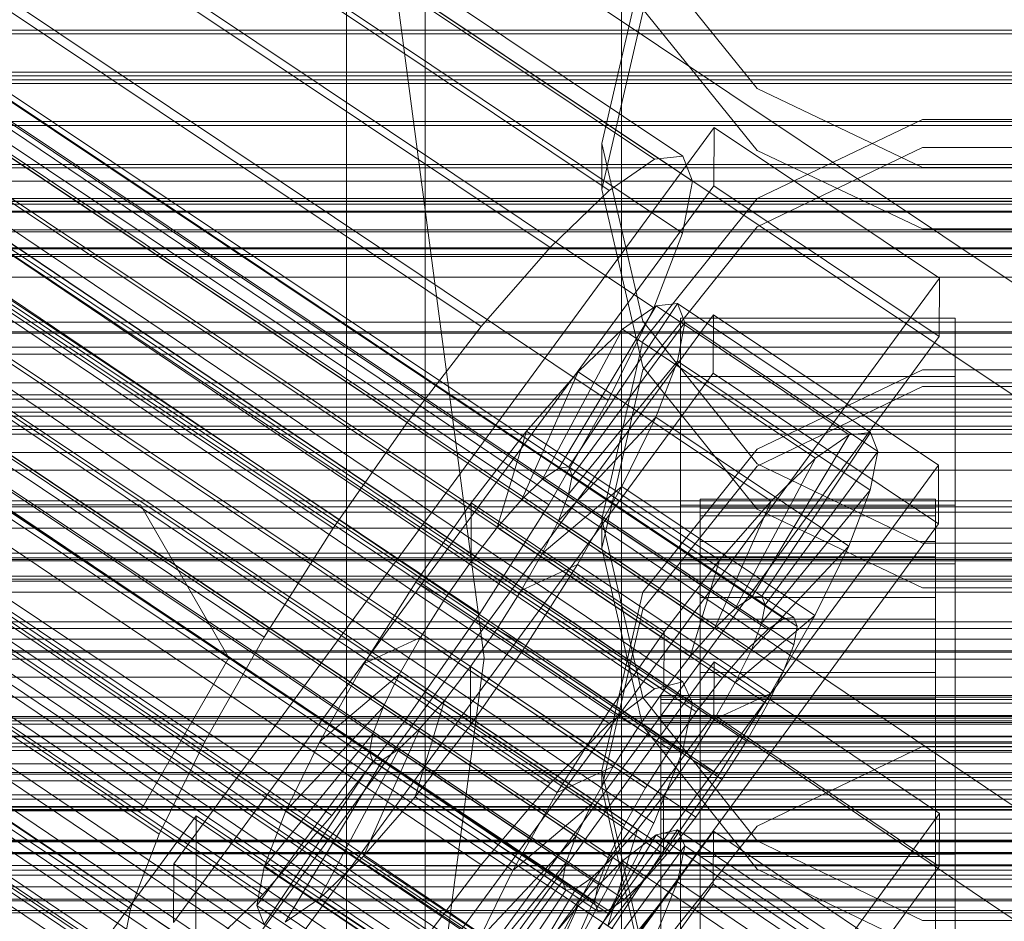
# Model space of a CAD drawing. Header units: millimetres. Extents: x -1970 to 61924, y -58230 to 6847.
# Tile 124 of 256: x -181 to -130, y -34263 to -34217. Entities that reach past the tile are written whole.
import ezdxf

# ---------------------------------------------------------------- set-up
doc = ezdxf.new("R2010")
doc.units = ezdxf.units.MM
for name, color, linetype, lineweight in [('COTAS_O', 1, 'Continuous', 0), ('COTAS_P', 1, 'Continuous', 0), ('frontal_briquetadora', 7, 'Continuous', 0), ('frontal_C01', 7, 'Continuous', 0), ('frontal_C02', 7, 'Continuous', 0), ('frontal_C03', 7, 'Continuous', 0), ('frontal_mezcladora', 7, 'Continuous', 0), ('frontal_secador', 7, 'Continuous', 0)]:
    doc.layers.add(name, color=color, linetype=linetype, lineweight=lineweight)
doc.dimstyles.new('R19_100', dxfattribs={"dimtxt": 250, "dimasz": 150, "dimexe": 150, "dimexo": 80, "dimgap": 100, "dimtad": 1, "dimtih": 1, "dimtoh": 1, "dimdsep": 46, "dimcen": 0.09, "dimadec": 0, "dimazin": 0, "dimtfac": 1, "dimtdec": 4, "dimtofl": 0, "dimtmove": 0, "dimatfit": 3, "dimfxl": 1, "dimtolj": 1, "dimtzin": 0, "dimarcsym": 0})

# ---------------------------------------------------------------- blocks, each defined once
blk = doc.blocks.new('DIM_R26_43')
at = {"layer": 'COTAS_P'}
for p, q in [((-1750, -34600), (-1600, -34555)), ((2600, -34600), (2450, -34555)), ((-1750, -35500), (-1750, -34600)), ((-1750, -34600), (2600, -34600)), ((-1750, -34600), (-1600, -34645)), ((2600, -34600), (2450, -34645)), ((2600, -35500), (2600, -34600))]:
    blk.add_line(p, q, dxfattribs=at)
blk.add_text('4350 P', height=250, dxfattribs=at).set_placement((425, -34500))
blk = doc.blocks.new('DIM_R26_46')
at = {"layer": 'COTAS_O'}
for p, q in [((-1725, -33700), (-1575, -33655)), ((1725, -33700), (1575, -33655)), ((-1725, -34400), (-1725, -33700)), ((-1725, -33700), (1725, -33700)), ((-1725, -33700), (-1575, -33745)), ((1725, -33700), (1575, -33745)), ((1725, -34400), (1725, -33700))]:
    blk.add_line(p, q, dxfattribs=at)
blk.add_text('3450 O', height=250, dxfattribs=at).set_placement((0, -33600))
blk = doc.blocks.new('DIM_R26_47')
at = {"layer": 'COTAS_P'}
for p, q in [((-850, -33400), (-150, -33400)), ((-150, -33400), (-195, -33550)), ((-150, -36000), (-150, -33400)), ((-150, -33400), (-105, -33550)), ((-150, -36000), (-195, -35850)), ((-150, -36000), (-105, -35850)), ((-850, -36000), (-150, -36000))]:
    blk.add_line(p, q, dxfattribs=at)
blk.add_text('2600 P', height=250, rotation=90, dxfattribs=at).set_placement((-250, -34700))
blk = doc.blocks.new('DIM_R26_48')
at = {"layer": 'COTAS_O'}
for p, q in [((-650, -33700), (50, -33700)), ((50, -33700), (5, -33850)), ((50, -34900), (50, -33700)), ((50, -33700), (95, -33850)), ((50, -34900), (5, -34750)), ((50, -34900), (95, -34750)), ((-650, -34900), (50, -34900))]:
    blk.add_line(p, q, dxfattribs=at)
blk.add_text('1200 O', height=250, rotation=90, dxfattribs=at).set_placement((-50, -34300))
blk = doc.blocks.new('DIM_R26_49')
at = {"layer": 'COTAS_O'}
for p, q in [((-650, -34200), (-500, -34155)), ((650, -34200), (500, -34155)), ((-650, -34900), (-650, -34200)), ((-650, -34200), (650, -34200)), ((-650, -34200), (-500, -34245)), ((650, -34200), (500, -34245)), ((650, -34900), (650, -34200))]:
    blk.add_line(p, q, dxfattribs=at)
blk.add_text('1300 O', height=250, dxfattribs=at).set_placement((0, -34100))

msp = doc.modelspace()

# ---------------------------------------------------------------- linework, layer by layer
at = {"layer": 'frontal_briquetadora'}
for p, q in [((-164, -34275), (-164, -34100)), ((-160, -34275), (-160, -34100)), ((-160, -34218.511), (-160, -34201.85)), ((-160, -34218.531), (-160, -34201.878)), ((-160, -34218.887), (-160, -34203.582)), ((-160, -34206.897), (-160, -34224.036)), ((-160, -34206.92), (-160, -34224.051)), ((-160, -34223.076), (-160, -34207.173)), ((-160, -34230.777), (-160, -34213.121)), ((-160, -34230.795), (-160, -34213.146)), ((-148.92, -34213.765), (-143.094, -34220.995)), ((-160, -34214.834), (-160, -34231.817)), ((-160, -34214.989), (-160, -34234.699)), ((-148.92, -34214.781), (-151, -34223.801)), ((-160, -34235.317), (-160, -34215.602)), ((-160, -34235.935), (-160, -34216.216)), ((-143.093, -34224.156), (-148.92, -34216.967)), ((-151, -34226.151), (-148.92, -34217.117)), ((-160, -34220.449), (-160, -34217.873)), ((-160, -34217.873), (-160, -34222.139)), ((-160, -34236.554), (-160, -34218.511)), ((-160, -34236.567), (-160, -34218.531)), ((-160, -34236.349), (-160, -34218.887)), ((-160, -34229.476), (-160, -34220.449)), ((-143.094, -34220.995), (-134.674, -34225.019)), ((-160, -34222.139), (-160, -34232.599)), ((-143.094, -34226.61), (-134.674, -34222.584)), ((-134.674, -34222.584), (-125.326, -34222.584)), ((-160, -34240.974), (-160, -34223.076)), ((-160, -34224.036), (-160, -34242.423)), ((-160, -34224.051), (-160, -34242.431)), ((-148.92, -34232.849), (-151, -34223.801)), ((-151, -34226.151), (-151, -34223.801)), ((-134.673, -34224.011), (-143.093, -34228.052)), ((-125.327, -34224.011), (-134.673, -34224.011)), ((-134.673, -34228.146), (-143.093, -34224.156)), ((-134.674, -34225.019), (-125.326, -34225.019)), ((-151, -34226.151), (-148.92, -34235.184)), ((-148.92, -34233.872), (-143.094, -34226.61)), ((-143.093, -34228.052), (-148.92, -34235.335)), ((-125.327, -34228.146), (-134.673, -34228.146)), ((-160, -34243.579), (-160, -34229.476)), ((-160, -34233.425), (-160, -34230)), ((-160, -34249.516), (-160, -34230.777)), ((-160, -34249.527), (-160, -34230.795)), ((-160, -34231.817), (-160, -34250.459)), ((-160, -34232.599), (-160, -34247.659)), ((-143.094, -34240.124), (-148.92, -34232.849)), ((-160, -34243.18), (-160, -34233.425)), ((-151, -34242.945), (-148.92, -34233.872)), ((-160, -34234.699), (-160, -34254.513)), ((-160, -34255.133), (-160, -34235.317)), ((-148.92, -34235.335), (-151, -34244.416)), ((-148.92, -34235.184), (-143.093, -34242.429)), ((-134.674, -34235.331), (-143.094, -34239.371)), ((-125.326, -34235.331), (-134.674, -34235.331)), ((-160, -34255.753), (-160, -34235.935)), ((-160, -34255.296), (-160, -34236.349)), ((-160, -34255.539), (-160, -34236.554)), ((-160, -34255.545), (-160, -34236.567)), ((-143.093, -34240.238), (-134.673, -34236.188)), ((-134.673, -34236.188), (-125.327, -34236.188)), ((-143.094, -34239.371), (-148.92, -34246.657)), ((-148.92, -34247.536), (-143.093, -34240.238)), ((-134.674, -34244.169), (-143.094, -34240.124)), ((-160, -34260.18), (-160, -34240.974)), ((-160, -34244.812), (-160, -34242.235)), ((-160, -34242.235), (-160, -34246.502)), ((-160, -34242.423), (-160, -34261.608)), ((-160, -34242.431), (-160, -34261.61)), ((-143.093, -34242.429), (-134.673, -34246.449)), ((-148.92, -34252.035), (-151, -34242.945)), ((-151, -34244.416), (-151, -34242.945)), ((-160, -34257.779), (-160, -34243.18)), ((-160, -34260.611), (-160, -34243.579)), ((-151, -34244.416), (-148.92, -34253.497)), ((-125.326, -34244.169), (-134.674, -34244.169)), ((-160, -34253.838), (-160, -34244.812)), ((-160, -34246.502), (-160, -34256.961)), ((-134.673, -34246.449), (-125.327, -34246.449)), ((-148.92, -34246.657), (-151, -34255.753)), ((-151, -34256.636), (-148.92, -34247.536)), ((-160, -34247.659), (-160, -34265.027)), ((-160, -34268.879), (-160, -34249.516)), ((-160, -34268.884), (-160, -34249.527)), ((-160, -34250.459), (-160, -34270.044)), ((-143.094, -34259.336), (-148.92, -34252.035)), ((-148.92, -34253.497), (-143.093, -34260.779)), ((-160, -34267.941), (-160, -34253.838)), ((-160, -34254.513), (-160, -34274.379)), ((-134.674, -34254.527), (-143.094, -34258.582)), ((-125.326, -34254.527), (-134.674, -34254.527)), ((-160, -34275), (-160, -34255.133)), ((-160, -34275), (-160, -34255.296)), ((-160, -34275), (-160, -34255.545)), ((-151, -34255.753), (-160, -34255.753)), ((-160, -34275.621), (-160, -34255.753)), ((-151, -34256.636), (-151, -34255.753)), ((-151, -34255.753), (-148.92, -34264.86)), ((-148.92, -34265.737), (-151, -34256.636)), ((-160, -34256.961), (-160, -34272.021)), ((-160, -34275), (-160, -34257.779)), ((-143.094, -34258.582), (-148.92, -34265.888)), ((-134.674, -34263.393), (-143.094, -34259.336)), ((-160, -34279.956), (-160, -34260.18)), ((-160, -34260.611), (200, -34260.611)), ((-160, -34277.979), (-160, -34260.611)), ((-143.093, -34260.779), (-134.673, -34264.821)), ((-160, -34261.61), (-160, -34281.116)), ((-125.326, -34263.393), (-134.674, -34263.393))]:
    msp.add_line(p, q, dxfattribs=at)
at = {"layer": 'frontal_C01'}
for p, q in [((-332.629, -34127.246), (-148.32, -34251.581)), ((-331.181, -34126.897), (-146.872, -34251.231)), ((-330.692, -34127.987), (-146.383, -34252.321)), ((-334.938, -34129.011), (-150.629, -34253.346)), ((-355.53, -34130.711), (-141.731, -34274.939)), ((-355.017, -34130.587), (-141.218, -34274.815)), ((-331.197, -34130.442), (-146.887, -34254.776)), ((-354.844, -34130.973), (-141.045, -34275.202)), ((-356.348, -34131.336), (-142.549, -34275.565)), ((-355.022, -34131.843), (-141.224, -34276.072)), ((-337.95, -34132.071), (-153.641, -34256.406)), ((-357.415, -34132.421), (-143.617, -34276.649)), ((-355.541, -34133.138), (-141.742, -34277.366)), ((-358.659, -34133.89), (-144.861, -34278.119)), ((-332.659, -34134.094), (-148.35, -34258.429)), ((-356.363, -34134.768), (-142.565, -34278.996)), ((-146.196, -34279.873), (-359.995, -34135.645)), ((-341.461, -34136.219), (-157.152, -34260.553)), ((-357.434, -34136.624), (-143.635, -34280.852)), ((-361.332, -34137.564), (-147.533, -34281.793)), ((-358.68, -34138.578), (-144.881, -34282.806)), ((-334.981, -34138.696), (-150.672, -34263.031)), ((-362.578, -34139.518), (-148.779, -34283.747)), ((-360.017, -34140.498), (-146.218, -34284.726)), ((-160.922, -34265.504), (-345.231, -34141.17)), ((-338.003, -34143.933), (-153.694, -34268.268)), ((-349.002, -34146.587), (-164.693, -34270.922)), ((-341.52, -34149.448), (-157.211, -34273.783)), ((-130, -34257.579), (-228.298, -34191.267)), ((-228.298, -34197.047), (-130, -34263.359)), ((440, -34218.027), (-440, -34218.027)), ((-440, -34218.221), (440, -34218.221)), ((-440, -34220.353), (440, -34220.353)), ((-440, -34220.554), (440, -34220.554)), ((-311.15, -34220.169), (311.15, -34220.169)), ((-311.15, -34220.738), (311.15, -34220.738)), ((-440, -34222.685), (440, -34222.685)), ((-440, -34222.88), (440, -34222.88)), ((-440, -34224.866), (440, -34224.866)), ((-440, -34225.04), (440, -34225.04)), ((-440, -34226.746), (440, -34226.746)), ((-440, -34226.888), (440, -34226.888)), ((-311.15, -34226.752), (311.15, -34226.752)), ((-311.15, -34227.302), (311.15, -34227.302)), ((-440, -34228.197), (440, -34228.197)), ((-440, -34228.297), (440, -34228.297)), ((-440, -34229.12), (440, -34229.12)), ((-440, -34229.172), (440, -34229.172)), ((-440, -34229.453), (440, -34229.453)), ((-311.15, -34232.906), (311.15, -34232.906)), ((-311.15, -34233.399), (311.15, -34233.399)), ((-311.15, -34238.212), (311.15, -34238.212)), ((-311.15, -34238.614), (311.15, -34238.614)), ((-311.15, -34242.307), (311.15, -34242.307)), ((-311.15, -34242.591), (311.15, -34242.591)), ((-311.15, -34244.913), (311.15, -34244.913)), ((-311.15, -34245.06), (311.15, -34245.06)), ((-311.15, -34245.852), (311.15, -34245.852)), ((-172.809, -34288.064), (-145.277, -34250.21)), ((-145.289, -34252.906), (-145.277, -34250.21)), ((-145.277, -34250.21), (-133.809, -34257.946)), ((-150.629, -34253.346), (-148.32, -34251.581)), ((-148.32, -34251.581), (-146.872, -34251.231)), ((-146.872, -34251.231), (-146.383, -34252.321)), ((-146.383, -34252.321), (-146.887, -34254.776)), ((-145.289, -34252.906), (-172.821, -34290.76)), ((-133.821, -34260.642), (-145.289, -34252.906)), ((-153.641, -34256.406), (-150.629, -34253.346)), ((-146.887, -34254.776), (-148.35, -34258.429)), ((-157.152, -34260.553), (-153.641, -34256.406)), ((-133.809, -34257.946), (-161.341, -34295.801)), ((-133.809, -34257.946), (-133.821, -34260.642)), ((-148.35, -34258.429), (-150.672, -34263.031)), ((-172.847, -34296.692), (-145.315, -34258.838)), ((-153.199, -34267.203), (-148.226, -34259.025)), ((-152.686, -34267.079), (-147.143, -34258.764)), ((-148.226, -34259.025), (-149.953, -34260.345)), ((-147.143, -34258.764), (-148.226, -34259.025)), ((-148.226, -34259.025), (-138.396, -34265.656)), ((-147.143, -34258.764), (-137.313, -34265.395)), ((-146.777, -34259.579), (-147.143, -34258.764)), ((-145.327, -34261.534), (-145.315, -34258.838)), ((-145.315, -34258.838), (-133.847, -34266.574)), ((-152.513, -34267.465), (-146.777, -34259.579)), ((-147.155, -34261.415), (-146.777, -34259.579)), ((-146.777, -34259.579), (-136.948, -34266.21)), ((-147, -34262.704), (-147, -34260.008)), ((-147, -34260.008), (-133, -34260.008)), ((-147, -34306.231), (-147, -34260.008)), ((-133, -34260.008), (-133, -34262.704)), ((-133, -34260.008), (-133, -34306.231)), ((-161.353, -34298.497), (-133.821, -34260.642)), ((-160.922, -34265.504), (-157.152, -34260.553)), ((-154.017, -34267.828), (-149.953, -34260.345)), ((-149.953, -34260.345), (-152.207, -34262.635)), ((-149.953, -34260.345), (-140.123, -34266.977)), ((-145.327, -34261.534), (-172.859, -34299.388)), ((-152.692, -34268.335), (-147.155, -34261.415)), ((-148.249, -34264.148), (-147.155, -34261.415)), ((-147.155, -34261.415), (-137.325, -34268.047)), ((-133.859, -34269.27), (-145.327, -34261.534)), ((-155.085, -34268.913), (-152.207, -34262.635)), ((-152.207, -34262.635), (-154.833, -34265.737)), ((-152.207, -34262.635), (-142.377, -34269.266)), ((-150.672, -34263.031), (-153.694, -34268.268)), ((-133, -34262.704), (-147, -34262.704)), ((-147, -34262.704), (-147, -34308.927)), ((-133, -34308.927), (-133, -34262.704))]:
    msp.add_line(p, q, dxfattribs=at)
at = {"layer": 'frontal_C02'}
for p, q in [((-332.629, -34101.347), (-148.32, -34224.602)), ((-331.181, -34101.19), (-146.872, -34224.444)), ((-330.692, -34102.473), (-146.383, -34225.727)), ((-334.938, -34102.935), (-150.629, -34226.19)), ((-355.53, -34105.034), (-141.731, -34248.009)), ((-355.017, -34104.978), (-141.218, -34247.953)), ((-331.197, -34105.109), (-146.887, -34228.363)), ((-356.348, -34105.596), (-142.549, -34248.572)), ((-354.844, -34105.432), (-141.045, -34248.408)), ((-337.95, -34105.844), (-153.641, -34229.099)), ((-357.415, -34106.627), (-143.617, -34249.602)), ((-355.022, -34106.366), (-141.224, -34249.342)), ((-358.659, -34108.056), (-144.861, -34251.031)), ((-355.541, -34107.716), (-141.742, -34250.692)), ((-332.659, -34108.918), (-148.35, -34232.173)), ((-356.363, -34109.39), (-142.565, -34252.365)), ((-146.196, -34252.761), (-359.995, -34109.785)), ((-341.461, -34109.877), (-157.152, -34233.131)), ((-361.332, -34111.698), (-147.533, -34254.673)), ((-357.434, -34111.273), (-143.635, -34254.249)), ((-362.578, -34113.663), (-148.779, -34256.638)), ((-358.68, -34113.238), (-144.881, -34256.213)), ((-334.981, -34113.641), (-150.672, -34236.896)), ((-360.017, -34115.15), (-146.218, -34258.126)), ((-160.922, -34238.012), (-345.231, -34114.758)), ((-363.648, -34115.546), (-149.85, -34258.521)), ((-364.471, -34117.22), (-150.672, -34260.195)), ((-361.352, -34116.88), (-147.554, -34259.855)), ((-364.989, -34118.569), (-151.191, -34261.545)), ((-362.596, -34118.309), (-148.798, -34261.284)), ((-338.003, -34118.957), (-153.694, -34242.211)), ((-365.168, -34119.503), (-151.369, -34262.479)), ((-363.664, -34119.339), (-149.865, -34262.315)), ((-364.995, -34119.958), (-151.196, -34262.933)), ((-364.482, -34119.902), (-150.683, -34262.877)), ((-349.002, -34120.155), (-164.693, -34243.409)), ((-341.52, -34124.502), (-157.211, -34247.756)), ((-352.519, -34125.7), (-168.21, -34248.954)), ((-345.291, -34129.899), (-160.982, -34253.153)), ((-355.541, -34131.015), (-171.232, -34254.27)), ((-349.061, -34134.78), (-164.752, -34258.034)), ((-357.863, -34135.738), (-173.554, -34258.993)), ((-352.572, -34138.812), (-168.263, -34262.067)), ((-359.326, -34139.548), (-175.016, -34262.802)), ((-355.584, -34141.721), (-171.275, -34264.976)), ((-359.83, -34142.184), (-175.521, -34265.438)), ((-357.893, -34143.309), (-173.584, -34266.564)), ((-359.341, -34143.467), (-175.032, -34266.721)), ((-130, -34230.937), (-228.298, -34165.201)), ((-228.298, -34170.932), (-130, -34236.667)), ((-172.809, -34260.51), (-145.277, -34222.988)), ((-145.289, -34225.968), (-145.277, -34222.988)), ((-145.277, -34222.988), (-133.809, -34230.657)), ((-148.32, -34224.602), (-146.872, -34224.444)), ((-146.872, -34224.444), (-146.383, -34225.727)), ((-150.629, -34226.19), (-148.32, -34224.602)), ((-145.289, -34225.968), (-172.821, -34263.491)), ((-146.383, -34225.727), (-146.887, -34228.363)), ((-133.821, -34233.637), (-145.289, -34225.968)), ((-153.641, -34229.099), (-150.629, -34226.19)), ((-146.887, -34228.363), (-148.35, -34232.173)), ((-157.152, -34233.131), (-153.641, -34229.099)), ((-133.809, -34230.657), (-161.341, -34268.179)), ((-133.809, -34230.657), (-133.821, -34233.637)), ((-153.199, -34240.34), (-148.226, -34232.08)), ((-152.686, -34240.284), (-147.143, -34231.962)), ((-148.226, -34232.08), (-149.953, -34233.267)), ((-147.143, -34231.962), (-148.226, -34232.08)), ((-148.226, -34232.08), (-138.396, -34238.653)), ((-147.143, -34231.962), (-137.313, -34238.535)), ((-146.777, -34232.921), (-147.143, -34231.962)), ((-172.847, -34270.048), (-145.315, -34232.525)), ((-148.35, -34232.173), (-150.672, -34236.896)), ((-145.327, -34235.506), (-145.315, -34232.525)), ((-145.315, -34232.525), (-133.847, -34240.194)), ((-152.513, -34240.739), (-146.777, -34232.921)), ((-147.155, -34234.893), (-146.777, -34232.921)), ((-147, -34235.68), (-147, -34232.699)), ((-147, -34232.699), (-133, -34232.699)), ((-147, -34278.518), (-147, -34232.699)), ((-146.777, -34232.921), (-136.948, -34239.495)), ((-133, -34232.699), (-133, -34235.68)), ((-133, -34232.699), (-133, -34278.518)), ((-160.922, -34238.012), (-157.152, -34233.131)), ((-154.017, -34240.902), (-149.953, -34233.267)), ((-149.953, -34233.267), (-152.207, -34235.443)), ((-149.953, -34233.267), (-140.123, -34239.841)), ((-161.353, -34271.16), (-133.821, -34233.637)), ((-450, -34234.172), (450, -34234.172)), ((-152.692, -34241.673), (-147.155, -34234.893)), ((-148.249, -34237.743), (-147.155, -34234.893)), ((-147.155, -34234.893), (-137.325, -34241.467)), ((-145.327, -34235.506), (-172.859, -34273.028)), ((-155.085, -34241.933), (-152.207, -34235.443)), ((-152.207, -34235.443), (-154.833, -34238.46)), ((-152.207, -34235.443), (-142.377, -34242.017)), ((-133.859, -34243.175), (-145.327, -34235.506)), ((-133, -34235.68), (-147, -34235.68)), ((-147, -34235.68), (-147, -34281.498)), ((-133, -34281.498), (-133, -34235.68)), ((-150.672, -34236.896), (-153.694, -34242.211)), ((-164.693, -34243.409), (-160.922, -34238.012)), ((-153.21, -34243.022), (-148.249, -34237.743)), ((-149.985, -34241.276), (-148.249, -34237.743)), ((-148.249, -34237.743), (-138.419, -34244.316)), ((-154.833, -34238.46), (-157.653, -34242.111)), ((-156.329, -34243.362), (-154.833, -34238.46)), ((-154.833, -34238.46), (-145.003, -34245.033)), ((-137.313, -34238.535), (-142.856, -34246.858)), ((-138.396, -34238.653), (-137.313, -34238.535)), ((-137.313, -34238.535), (-136.948, -34239.495)), ((-138.396, -34238.653), (-143.369, -34246.913)), ((-140.123, -34239.841), (-138.396, -34238.653)), ((-136.948, -34239.495), (-142.683, -34247.312)), ((-136.948, -34239.495), (-137.325, -34241.467)), ((-140.123, -34239.841), (-144.188, -34247.476)), ((-142.377, -34242.017), (-140.123, -34239.841)), ((-133.847, -34240.194), (-161.379, -34277.717)), ((-154.017, -34240.902), (-153.199, -34240.34)), ((-153.199, -34240.34), (-152.686, -34240.284)), ((-143.369, -34246.913), (-153.199, -34240.34)), ((-142.856, -34246.858), (-152.686, -34240.284)), ((-152.686, -34240.284), (-152.513, -34240.739)), ((-133.847, -34240.194), (-133.859, -34243.175)), ((-155.085, -34241.933), (-154.017, -34240.902)), ((-144.188, -34247.476), (-154.017, -34240.902)), ((-152.513, -34240.739), (-152.692, -34241.673)), ((-142.683, -34247.312), (-152.513, -34240.739)), ((-154.033, -34244.696), (-149.985, -34241.276)), ((-152.246, -34245.252), (-149.985, -34241.276)), ((-149.985, -34241.276), (-140.156, -34247.85)), ((-137.325, -34241.467), (-142.862, -34248.246)), ((-137.325, -34241.467), (-138.419, -34244.316)), ((-157.653, -34242.111), (-160.474, -34246.148)), ((-157.653, -34242.111), (-157.665, -34245.092)), ((-147.823, -34248.685), (-157.653, -34242.111)), ((-156.329, -34243.362), (-155.085, -34241.933)), ((-145.255, -34248.507), (-155.085, -34241.933)), ((-152.692, -34241.673), (-153.21, -34243.022)), ((-142.862, -34248.246), (-152.692, -34241.673)), ((-146, -34251.921), (-146, -34241.929)), ((-146, -34241.929), (-146, -34242.375)), ((-146, -34241.929), (-134, -34241.929)), ((-146, -34242.777), (-146, -34241.929)), ((-142.377, -34242.017), (-145.255, -34248.507)), ((-145.003, -34245.033), (-142.377, -34242.017)), ((-134, -34242.375), (-134, -34241.929)), ((-134, -34241.929), (-134, -34251.921)), ((-134, -34241.929), (-134, -34242.777)), ((-153.694, -34242.211), (-157.211, -34247.756)), ((-147, -34245.217), (-147, -34242.237)), ((-147, -34242.237), (-133, -34242.237)), ((-147, -34288.055), (-147, -34242.237)), ((-146, -34252.132), (-146, -34242.375)), ((-146, -34242.375), (-146, -34244.084)), ((-146, -34242.375), (-134, -34242.375)), ((-134, -34244.084), (-134, -34242.375)), ((-134, -34242.375), (-134, -34252.132)), ((-133, -34242.237), (-133, -34245.217)), ((-133, -34242.237), (-133, -34288.055)), ((-153.21, -34243.022), (-154.033, -34244.696)), ((-143.38, -34249.596), (-153.21, -34243.022)), ((-146, -34252.322), (-146, -34242.777)), ((-146, -34242.777), (-134, -34242.777)), ((-146, -34244.86), (-146, -34242.777)), ((-134, -34242.777), (-134, -34252.322)), ((-134, -34242.777), (-134, -34244.86)), ((-168.21, -34248.954), (-164.693, -34243.409)), ((-161.391, -34280.697), (-133.859, -34243.175)), ((-157.665, -34245.092), (-156.329, -34243.362)), ((-146.499, -34249.936), (-156.329, -34243.362)), ((-146, -34252.942), (-146, -34244.084)), ((-146, -34244.084), (-146, -34246.941)), ((-146, -34244.084), (-134, -34244.084)), ((-134, -34246.941), (-134, -34244.084)), ((-134, -34244.084), (-134, -34252.942)), ((-138.419, -34244.316), (-143.38, -34249.596)), ((-138.419, -34244.316), (-140.156, -34247.85)), ((-159.001, -34247.004), (-157.665, -34245.092)), ((-157.665, -34245.092), (-147.835, -34251.665)), ((-154.033, -34244.696), (-155.103, -34246.579)), ((-144.203, -34251.27), (-154.033, -34244.696)), ((-147.823, -34248.685), (-145.003, -34245.033)), ((-145.003, -34245.033), (-146.499, -34249.936)), ((-146, -34253.309), (-146, -34244.86)), ((-146, -34244.86), (-134, -34244.86)), ((-146, -34248.038), (-146, -34244.86)), ((-134, -34244.86), (-134, -34253.309)), ((-134, -34244.86), (-134, -34248.038)), ((-155.103, -34246.579), (-152.246, -34245.252)), ((-154.877, -34249.4), (-152.246, -34245.252)), ((-152.246, -34245.252), (-142.416, -34251.826)), ((-133, -34245.217), (-147, -34245.217)), ((-147, -34245.217), (-147, -34291.036)), ((-133, -34291.036), (-133, -34245.217)), ((450, -34246.094), (-450, -34246.094)), ((-160.474, -34246.148), (-163.105, -34250.296)), ((-159.001, -34247.004), (-160.474, -34246.148)), ((-160.474, -34246.148), (-150.644, -34252.722)), ((-155.103, -34246.579), (-156.35, -34248.544)), ((-145.274, -34253.153), (-155.103, -34246.579)), ((-160.247, -34248.969), (-159.001, -34247.004)), ((-149.171, -34253.577), (-159.001, -34247.004)), ((-146, -34254.294), (-146, -34246.941)), ((-146, -34246.941), (-146, -34250.749)), ((-146, -34246.941), (-134, -34246.941)), ((-143.369, -34246.913), (-144.188, -34247.476)), ((-142.856, -34246.858), (-143.369, -34246.913)), ((-142.683, -34247.312), (-142.856, -34246.858)), ((-134, -34250.749), (-134, -34246.941)), ((-134, -34246.941), (-134, -34254.294)), ((-144.188, -34247.476), (-145.255, -34248.507)), ((-142.862, -34248.246), (-142.683, -34247.312)), ((-157.211, -34247.756), (-160.982, -34253.153)), ((-146, -34254.814), (-146, -34248.038)), ((-146, -34248.038), (-134, -34248.038)), ((-146, -34252.093), (-146, -34248.038)), ((-140.156, -34247.85), (-144.203, -34251.27)), ((-142.549, -34248.572), (-141.731, -34248.009)), ((-140.156, -34247.85), (-142.416, -34251.826)), ((-141.731, -34248.009), (-141.218, -34247.953)), ((-141.218, -34247.953), (-141.045, -34248.408)), ((-134, -34248.038), (-134, -34254.814)), ((-134, -34248.038), (-134, -34252.093)), ((-156.35, -34248.544), (-157.686, -34250.456)), ((-156.35, -34248.544), (-154.877, -34249.4)), ((-146.52, -34255.118), (-156.35, -34248.544)), ((-145.255, -34248.507), (-146.499, -34249.936)), ((-143.617, -34249.602), (-142.549, -34248.572)), ((-143.38, -34249.596), (-142.862, -34248.246)), ((-141.045, -34248.408), (-141.224, -34249.342)), ((-171.232, -34254.27), (-168.21, -34248.954)), ((-160.247, -34248.969), (-163.105, -34250.296)), ((-161.318, -34250.852), (-160.247, -34248.969)), ((-150.417, -34255.542), (-160.247, -34248.969)), ((-150.644, -34252.722), (-147.823, -34248.685)), ((-147.835, -34251.665), (-147.823, -34248.685)), ((-157.698, -34253.437), (-154.877, -34249.4)), ((-154.877, -34249.4), (-145.047, -34255.973)), ((-144.861, -34251.031), (-143.617, -34249.602)), ((-144.203, -34251.27), (-143.38, -34249.596)), ((-141.224, -34249.342), (-141.742, -34250.692)), ((-146.499, -34249.936), (-147.835, -34251.665)), ((-163.105, -34250.296), (-165.365, -34254.272)), ((-163.105, -34250.296), (-153.275, -34256.87)), ((-157.686, -34250.456), (-159.022, -34252.186)), ((-157.686, -34250.456), (-157.698, -34253.437)), ((-147.856, -34257.03), (-157.686, -34250.456)), ((-161.318, -34250.852), (-165.365, -34254.272)), ((-162.14, -34252.526), (-161.318, -34250.852)), ((-151.488, -34257.426), (-161.318, -34250.852)), ((-146.196, -34252.761), (-144.861, -34251.031)), ((-146, -34256.098), (-146, -34250.749)), ((-146, -34250.749), (-146, -34255.25)), ((-146, -34250.749), (-134, -34250.749)), ((-141.742, -34250.692), (-142.565, -34252.365)), ((-134, -34255.25), (-134, -34250.749)), ((-134, -34250.749), (-134, -34256.098)), ((-145.274, -34253.153), (-144.203, -34251.27)), ((-147.835, -34251.665), (-149.171, -34253.577)), ((-148, -34252.322), (-148, -34251.921)), ((-148, -34251.921), (-148, -34252.132)), ((-148, -34251.921), (148, -34251.921)), ((-148, -34252.132), (-148, -34252.942)), ((-148, -34252.132), (148, -34252.132)), ((-146, -34252.132), (-146, -34251.921)), ((-134, -34251.921), (-146, -34251.921)), ((-146, -34251.921), (-146, -34252.322)), ((-146, -34256.735), (-146, -34252.093)), ((-146, -34252.093), (-134, -34252.093)), ((-146, -34256.749), (-146, -34252.093)), ((-146, -34252.942), (-146, -34252.132)), ((-134, -34252.132), (-146, -34252.132)), ((-142.416, -34251.826), (-145.274, -34253.153)), ((-142.416, -34251.826), (-145.047, -34255.973)), ((-134, -34251.921), (-134, -34252.132)), ((-134, -34252.322), (-134, -34251.921)), ((-134, -34252.093), (-134, -34256.735)), ((-134, -34252.093), (-134, -34256.749)), ((-134, -34252.132), (-134, -34252.942)), ((-162.14, -34252.526), (-167.102, -34257.805)), ((-162.659, -34253.875), (-162.14, -34252.526)), ((-152.311, -34259.099), (-162.14, -34252.526)), ((-159.022, -34252.186), (-160.518, -34257.088)), ((-159.022, -34252.186), (-160.266, -34253.615)), ((-149.192, -34258.76), (-159.022, -34252.186)), ((-148, -34253.309), (-148, -34252.322)), ((-148, -34252.322), (148, -34252.322)), ((-134, -34252.322), (-146, -34252.322)), ((-146, -34252.322), (-146, -34253.309)), ((-142.565, -34252.365), (-143.635, -34254.249)), ((-134, -34253.309), (-134, -34252.322)), ((-160.982, -34253.153), (-164.752, -34258.034)), ((-153.275, -34256.87), (-150.644, -34252.722)), ((-150.644, -34252.722), (-149.171, -34253.577)), ((-148, -34252.942), (-148, -34254.294)), ((-148, -34252.942), (148, -34252.942)), ((-147.533, -34254.673), (-146.196, -34252.761)), ((-146.52, -34255.118), (-145.274, -34253.153)), ((-146, -34254.294), (-146, -34252.942)), ((-134, -34252.942), (-146, -34252.942)), ((-134, -34252.942), (-134, -34254.294)), ((-160.266, -34253.615), (-163.144, -34260.105)), ((-160.266, -34253.615), (-161.333, -34254.646)), ((-160.518, -34257.088), (-157.698, -34253.437)), ((-150.436, -34260.188), (-160.266, -34253.615)), ((-157.698, -34253.437), (-147.868, -34260.011)), ((-149.171, -34253.577), (-150.417, -34255.542)), ((-148, -34254.814), (-148, -34253.309)), ((-148, -34253.309), (148, -34253.309)), ((-134, -34253.309), (-146, -34253.309)), ((-146, -34253.309), (-146, -34254.814)), ((-134, -34254.814), (-134, -34253.309)), ((-162.659, -34253.875), (-168.196, -34260.655)), ((-162.837, -34254.809), (-162.659, -34253.875)), ((-152.829, -34260.449), (-162.659, -34253.875)), ((-173.554, -34258.993), (-171.232, -34254.27)), ((-165.365, -34254.272), (-167.102, -34257.805)), ((-161.333, -34254.646), (-165.397, -34262.281)), ((-165.365, -34254.272), (-155.535, -34260.846)), ((-161.333, -34254.646), (-162.151, -34255.208)), ((-151.503, -34261.219), (-161.333, -34254.646)), ((-148, -34254.294), (-148, -34256.098)), ((-148, -34254.294), (148, -34254.294)), ((-146, -34256.098), (-146, -34254.294)), ((-134, -34254.294), (-146, -34254.294)), ((-143.635, -34254.249), (-144.881, -34256.213)), ((-134, -34254.294), (-134, -34256.098)), ((-162.837, -34254.809), (-168.573, -34262.627)), ((-162.664, -34255.264), (-162.837, -34254.809)), ((-153.008, -34261.383), (-162.837, -34254.809)), ((-148.779, -34256.638), (-147.533, -34254.673)), ((-148, -34256.735), (-148, -34254.814)), ((-148, -34254.814), (148, -34254.814)), ((-147.856, -34257.03), (-146.52, -34255.118)), ((-145.047, -34255.973), (-146.52, -34255.118)), ((-134, -34254.814), (-146, -34254.814)), ((-146, -34254.814), (-146, -34256.735)), ((-134, -34256.735), (-134, -34254.814)), ((-162.664, -34255.264), (-168.208, -34263.586)), ((-162.151, -34255.208), (-167.125, -34263.468)), ((-162.151, -34255.208), (-162.664, -34255.264)), ((-152.835, -34261.838), (-162.664, -34255.264)), ((-152.321, -34261.782), (-162.151, -34255.208)), ((-153.275, -34256.87), (-150.417, -34255.542)), ((-150.417, -34255.542), (-151.488, -34257.426)), ((-146, -34255.25), (-146, -34258.231)), ((-134, -34255.25), (-146, -34255.25)), ((-146, -34255.25), (-146, -34260.137)), ((-134, -34258.231), (-134, -34255.25)), ((-134, -34260.137), (-134, -34255.25)), ((-148, -34256.098), (-148, -34258.231)), ((-148, -34256.098), (148, -34256.098)), ((-145.047, -34255.973), (-147.868, -34260.011)), ((-146, -34258.231), (-146, -34256.098)), ((-134, -34256.098), (-146, -34256.098)), ((-134, -34256.098), (-134, -34258.231)), ((-149.85, -34258.521), (-148.779, -34256.638)), ((-144.881, -34256.213), (-146.218, -34258.126)), ((-163.144, -34260.105), (-160.518, -34257.088)), ((-160.518, -34257.088), (-150.688, -34263.662)), ((-155.535, -34260.846), (-153.275, -34256.87)), ((-149.192, -34258.76), (-147.856, -34257.03)), ((-148, -34258.941), (-148, -34256.735)), ((-148, -34256.735), (148, -34256.735)), ((-147.868, -34260.011), (-147.856, -34257.03)), ((-134, -34256.735), (-146, -34256.735)), ((-146, -34256.735), (-146, -34258.941)), ((-146, -34258.941), (-146, -34256.749)), ((-146, -34256.749), (-134, -34256.749)), ((-146, -34261.689), (-146, -34256.749)), ((-134, -34258.941), (-134, -34256.735)), ((-134, -34256.749), (-134, -34258.941)), ((-134, -34256.749), (-134, -34261.689)), ((-155.535, -34260.846), (-151.488, -34257.426)), ((-151.488, -34257.426), (-152.311, -34259.099)), ((-177.394, -34265.87), (-171.658, -34258.052)), ((-171.715, -34272.359), (-171.658, -34258.052)), ((-171.658, -34258.052), (-160.19, -34265.722)), ((-164.752, -34258.034), (-168.263, -34262.067)), ((-167.102, -34257.805), (-168.196, -34260.655)), ((-167.102, -34257.805), (-157.272, -34264.379)), ((-146.218, -34258.126), (-147.554, -34259.855)), ((-150.672, -34260.195), (-149.85, -34258.521)), ((-148, -34258.231), (-148, -34260.545)), ((148, -34258.231), (-148, -34258.231)), ((-146, -34258.231), (-134, -34258.231)), ((-146, -34260.545), (-146, -34258.231)), ((-134, -34258.231), (-134, -34260.545)), ((-175.016, -34262.802), (-173.554, -34258.993)), ((-157.272, -34264.379), (-152.311, -34259.099)), ((-152.311, -34259.099), (-152.829, -34260.449)), ((-150.688, -34263.662), (-149.192, -34258.76)), ((-150.436, -34260.188), (-149.192, -34258.76)), ((-148, -34261.281), (-148, -34258.941)), ((-148, -34258.941), (148, -34258.941)), ((-134, -34258.941), (-146, -34258.941)), ((-146, -34258.941), (-146, -34261.281)), ((-134, -34261.281), (-134, -34258.941)), ((-165.397, -34262.281), (-163.144, -34260.105)), ((-163.144, -34260.105), (-153.314, -34266.678)), ((-147.868, -34260.011), (-150.688, -34263.662)), ((-147.554, -34259.855), (-148.798, -34261.284)), ((-146, -34260.545), (-146, -34260.137)), ((-146, -34260.137), (-146, -34265.077)), ((-146, -34260.137), (-134, -34260.137)), ((-134, -34265.077), (-134, -34260.137)), ((-134, -34260.137), (-134, -34260.545)), ((-172.809, -34260.51), (-172.821, -34263.491)), ((-161.341, -34268.179), (-172.809, -34260.51)), ((-168.196, -34260.655), (-168.573, -34262.627)), ((-168.196, -34260.655), (-158.366, -34267.228)), ((-158.366, -34267.228), (-152.829, -34260.449)), ((-153.314, -34266.678), (-150.436, -34260.188)), ((-152.829, -34260.449), (-153.008, -34261.383)), ((-151.503, -34261.219), (-150.436, -34260.188)), ((-151.191, -34261.545), (-150.672, -34260.195)), ((-148, -34260.545), (-148, -34262.885)), ((-148, -34260.545), (148, -34260.545)), ((-146, -34262.885), (-146, -34260.545)), ((-134, -34260.545), (-146, -34260.545)), ((-134, -34260.545), (-134, -34262.885)), ((-157.272, -34264.379), (-155.535, -34260.846)), ((-158.743, -34269.2), (-153.008, -34261.383)), ((-155.567, -34268.854), (-151.503, -34261.219)), ((-153.008, -34261.383), (-152.835, -34261.838)), ((-152.321, -34261.782), (-151.503, -34261.219)), ((-151.369, -34262.479), (-151.191, -34261.545)), ((-148.798, -34261.284), (-149.865, -34262.315)), ((-148, -34263.595), (-148, -34261.281)), ((-148, -34261.281), (148, -34261.281)), ((-146, -34261.281), (-146, -34261.689)), ((-134, -34261.281), (-146, -34261.281)), ((-146, -34261.281), (-146, -34263.595)), ((-134, -34261.689), (-134, -34261.281)), ((-134, -34263.595), (-134, -34261.281)), ((-168.263, -34262.067), (-171.275, -34264.976)), ((-158.378, -34270.16), (-152.835, -34261.838)), ((-157.295, -34270.042), (-152.321, -34261.782)), ((-152.835, -34261.838), (-152.321, -34261.782)), ((-146, -34261.689), (-134, -34261.689)), ((-146, -34266.576), (-146, -34261.689)), ((-134, -34261.689), (-134, -34266.576)), ((-168.573, -34262.627), (-168.208, -34263.586)), ((-168.573, -34262.627), (-158.743, -34269.2)), ((-167.125, -34263.468), (-165.397, -34262.281)), ((-165.397, -34262.281), (-155.567, -34268.854)), ((-151.196, -34262.933), (-151.369, -34262.479)), ((-149.865, -34262.315), (-150.683, -34262.877)), ((-175.521, -34265.438), (-175.016, -34262.802)), ((-150.683, -34262.877), (-151.196, -34262.933)), ((-148, -34262.885), (-148, -34265.091)), ((-148, -34262.885), (148, -34262.885)), ((-146, -34265.091), (-146, -34262.885)), ((-146, -34262.885), (-146, -34265.077)), ((-134, -34262.885), (-146, -34262.885)), ((-134, -34265.077), (-134, -34262.885)), ((-134, -34262.885), (-134, -34265.091))]:
    msp.add_line(p, q, dxfattribs=at)
at = {"layer": 'frontal_C03'}
for p, q in [((1250, -34225.72), (-1250, -34225.72)), ((1250, -34226.601), (-1250, -34226.601)), ((1250, -34227.254), (-1250, -34227.254)), ((1250, -34229.562), (-1250, -34229.562)), ((-1250, -34230.619), (1250, -34230.619)), ((1250, -34233.471), (-1250, -34233.471)), ((1250, -34234.529), (-1250, -34234.529)), ((-1250, -34236.6), (1250, -34236.6)), ((1250, -34236.836), (-1250, -34236.836)), ((-1250, -34237.233), (1250, -34237.233)), ((1250, -34237.49), (-1250, -34237.49)), ((-1250, -34237.697), (1250, -34237.697)), ((1250, -34238.371), (-1250, -34238.371)), ((-1250, -34239.553), (1250, -34239.553)), ((-1250, -34240.449), (1250, -34240.449)), ((-1250, -34243.401), (1250, -34243.401)), ((-1250, -34244.669), (1250, -34244.669)), ((1250, -34248.177), (-1250, -34248.177)), ((-1250, -34248.516), (1250, -34248.516)), ((1250, -34249.059), (-1250, -34249.059)), ((1250, -34249.712), (-1250, -34249.712)), ((-1250, -34250.068), (1250, -34250.068)), ((1250, -34252.019), (-1250, -34252.019)), ((-1500, -34252.99), (1500, -34252.99)), ((-1250, -34253.077), (1250, -34253.077)), ((-1500, -34253.214), (1500, -34253.214)), ((-1500, -34253.379), (1500, -34253.379)), ((-1500, -34254.036), (1500, -34254.036)), ((-1500, -34254.354), (1500, -34254.354)), ((-1250, -34254.549), (1250, -34254.549)), ((-1500, -34255.4), (1500, -34255.4)), ((-1500, -34255.849), (1500, -34255.849)), ((1250, -34255.929), (-1250, -34255.929)), ((1250, -34256.28), (-1250, -34256.28)), ((1250, -34256.986), (-1250, -34256.986)), ((-1500, -34257.212), (1500, -34257.212)), ((-1500, -34257.762), (1500, -34257.762)), ((-1500, -34259.35), (1500, -34259.35)), ((1250, -34259.294), (-1250, -34259.294)), ((1500, -34259.963), (-1500, -34259.963)), ((1250, -34259.947), (-1250, -34259.947)), ((1250, -34260.828), (-1250, -34260.828)), ((-1250, -34261.088), (1250, -34261.088)), ((-1500, -34261.667), (1500, -34261.667)), ((-1500, -34262.302), (1500, -34262.302)), ((-1250, -34262.881), (1250, -34262.881))]:
    msp.add_line(p, q, dxfattribs=at)
at = {"layer": 'frontal_mezcladora'}
for p, q in [((-161.361, -34216.871), (-157, -34250)), ((-183.5, -34242.206), (-174.5, -34242.206)), ((-174.5, -34242.206), (-170, -34250)), ((-170, -34250), (-174.5, -34257.794)), ((-157, -34250), (-161.361, -34283.129)), ((-174.5, -34257.794), (-183.5, -34257.794))]:
    msp.add_line(p, q, dxfattribs=at)
at = {"layer": 'frontal_secador'}
for p, q in [((-1250, -34236), (1250, -34236)), ((-1250, -34242), (1250, -34242)), ((-1250, -34245), (1250, -34245)), ((1250, -34246), (-1250, -34246)), ((-1250, -34246.659), (1250, -34246.659)), ((1250, -34249.659), (-1250, -34249.659)), ((-1250, -34251), (1250, -34251)), ((1250, -34254), (-1250, -34254)), ((-1250, -34254.728), (1250, -34254.728)), ((-1250, -34257.588), (1250, -34257.588)), ((1250, -34257.611), (-1250, -34257.611)), ((1250, -34257.728), (-1250, -34257.728)), ((-1250, -34259.387), (1250, -34259.387)), ((1250, -34259.918), (-1250, -34259.918)), ((-1250, -34260), (1250, -34260)), ((1250, -34260.588), (-1250, -34260.588)), ((1250, -34262.387), (-1250, -34262.387)), ((1250, -34263), (-1250, -34263))]:
    msp.add_line(p, q, dxfattribs=at)

# ---------------------------------------------------------------- dimensions: what is measured, and where the dimension line sits
at = {"layer": 'COTAS_O'}
for p1, p2, distance, picture, middle in [((-650, -34900), (-650, -33700), -700, 'DIM_R26_48', (50, -34300)), ((-1725, -34400), (1725, -34400), 700, 'DIM_R26_46', (0, -33700)), ((-650, -34900), (650, -34900), 700, 'DIM_R26_49', (0, -34200))]:
    dim = msp.add_aligned_dim(p1=p1, p2=p2, distance=distance, text='<> O', dimstyle='R19_100', dxfattribs=at)
    dim.commit()
    dim.dimension.update_dxf_attribs({"geometry": picture, "text_midpoint": middle})
at = {"layer": 'COTAS_P'}
for p1, p2, distance, picture, middle in [((-850, -36000), (-850, -33400), -700, 'DIM_R26_47', (-150, -34700)), ((-1750, -35500), (2600, -35500), 900, 'DIM_R26_43', (425, -34600))]:
    dim = msp.add_aligned_dim(p1=p1, p2=p2, distance=distance, text='<> P', dimstyle='R19_100', dxfattribs=at)
    dim.commit()
    dim.dimension.update_dxf_attribs({"geometry": picture, "text_midpoint": middle})

doc.saveas('drawing.dxf')
